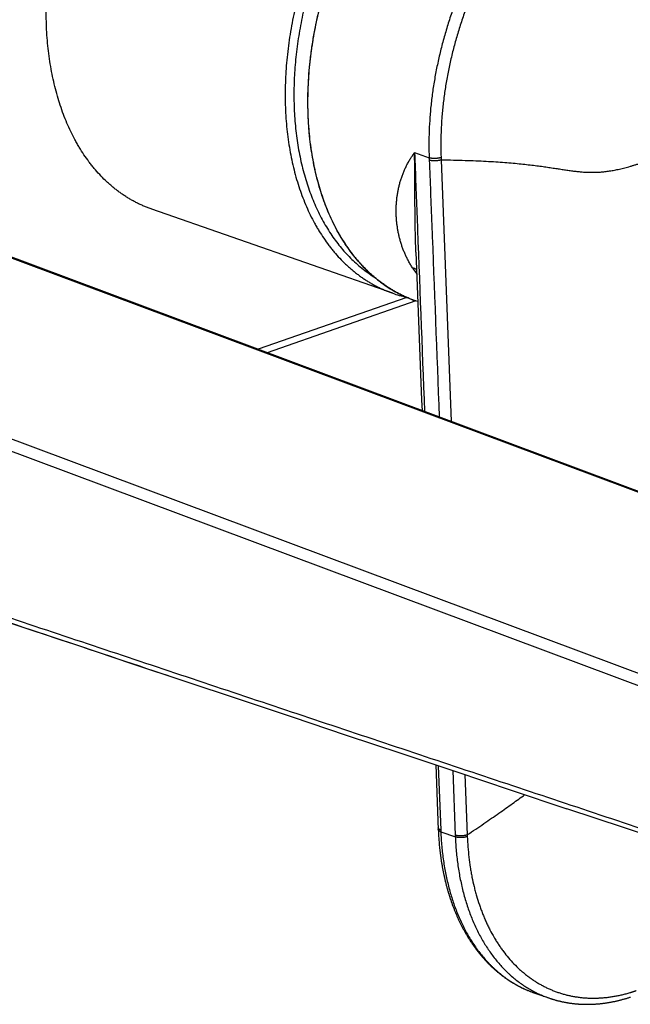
# Model space of a CAD drawing. Header units: millimetres. Extents: x 123 to 341, y 125 to 312.
# Tile 10 of 13: x 277 to 302, y 162 to 202. Entities that reach past the tile are written whole.
import ezdxf

# ---------------------------------------------------------------- set-up
doc = ezdxf.new("R2010")
doc.units = ezdxf.units.MM
doc.header["$LTSCALE"] = 30.734
doc.layers.get('0').update_dxf_attribs({"linetype": 'CONTINUOUS'})

msp = doc.modelspace()

# ---------------------------------------------------------------- linework, layer by layer
at = {"color": 9, "linetype": 'CONTINUOUS'}
for p, q in [((256.285, 199.629), (316.547, 177.126)), ((306.412, 173.593), (246.15, 196.096)), ((293.297, 196.156), (293.886, 195.95)), ((293.886, 195.95), (293.89, 195.854)), ((294.368, 195.962), (294.372, 195.866)), ((294.372, 195.866), (294.78, 185.291)), ((306.171, 173.185), (245.914, 195.686)), ((292.984, 190.306), (286.968, 188.209)), ((294.252, 171.38), (294.354, 168.781)), ((294.843, 171.183), (294.942, 168.576)), ((295.331, 171.02), (295.425, 168.587)), ((294.354, 168.781), (294.356, 168.711)), ((294.356, 168.711), (294.945, 168.506)), ((294.942, 168.576), (294.945, 168.506)), ((295.425, 168.587), (295.428, 168.518))]:
    msp.add_line(p, q, dxfattribs=at)
at = {"color": 7, "linetype": 'CONTINUOUS'}
for p, q in [((316.698, 177.107), (256.392, 199.627)), ((292.412, 190.476), (282.679, 193.868)), ((293.352, 192.131), (293.417, 190.429)), ((293.345, 190.165), (287.337, 188.071)), ((293.428, 190.136), (293.333, 190.17)), ((294.152, 171.414), (294.255, 168.783)), ((306.343, 167.347), (299.456, 169.644)), ((294.255, 168.783), (294.257, 168.729)), ((294.257, 168.729), (294.259, 168.675)), ((294.259, 168.675), (294.262, 168.622)), ((294.262, 168.622), (294.265, 168.568)), ((294.265, 168.568), (294.269, 168.515)), ((294.269, 168.515), (294.272, 168.461)), ((294.272, 168.461), (294.276, 168.408)), ((294.276, 168.408), (294.28, 168.355)), ((294.28, 168.355), (294.284, 168.302)), ((294.284, 168.302), (294.289, 168.249)), ((294.289, 168.249), (294.292, 168.214)), ((294.292, 168.214), (294.297, 168.161)), ((294.297, 168.161), (294.302, 168.108)), ((294.302, 168.108), (294.305, 168.073)), ((294.305, 168.073), (294.309, 168.038)), ((294.309, 168.038), (294.313, 168.003)), ((294.313, 168.003), (294.317, 167.968)), ((294.317, 167.968), (294.321, 167.934)), ((294.321, 167.934), (294.325, 167.899)), ((294.325, 167.899), (294.329, 167.864)), ((294.329, 167.864), (294.333, 167.83)), ((294.333, 167.83), (294.338, 167.795)), ((294.338, 167.795), (294.342, 167.76)), ((294.342, 167.76), (294.347, 167.726)), ((294.347, 167.726), (294.352, 167.692)), ((294.352, 167.692), (294.357, 167.657)), ((294.357, 167.657), (294.361, 167.623)), ((294.361, 167.623), (294.366, 167.589)), ((294.366, 167.589), (294.372, 167.555)), ((294.372, 167.555), (294.377, 167.521)), ((294.377, 167.521), (294.382, 167.487)), ((294.382, 167.487), (294.388, 167.453)), ((294.388, 167.453), (294.393, 167.419)), ((294.393, 167.419), (294.399, 167.385)), ((294.399, 167.385), (294.405, 167.351)), ((294.405, 167.351), (294.411, 167.317)), ((294.411, 167.317), (294.417, 167.284)), ((294.417, 167.284), (294.423, 167.25)), ((294.423, 167.25), (294.429, 167.217)), ((294.429, 167.217), (294.435, 167.183)), ((294.435, 167.183), (294.442, 167.15)), ((294.442, 167.15), (294.448, 167.116)), ((294.448, 167.116), (294.455, 167.083)), ((294.455, 167.083), (294.462, 167.05)), ((294.462, 167.05), (294.469, 167.017)), ((294.469, 167.017), (294.476, 166.984)), ((294.486, 166.934), (294.493, 166.901)), ((294.493, 166.901), (294.501, 166.868)), ((294.501, 166.868), (294.508, 166.836)), ((294.508, 166.836), (294.516, 166.803)), ((294.516, 166.803), (294.523, 166.77)), ((294.523, 166.77), (294.531, 166.738)), ((294.531, 166.738), (294.539, 166.705)), ((294.539, 166.705), (294.547, 166.673)), ((294.547, 166.673), (294.555, 166.641)), ((294.555, 166.641), (294.563, 166.608)), ((294.563, 166.608), (294.571, 166.576)), ((294.571, 166.576), (294.58, 166.544)), ((294.58, 166.544), (294.588, 166.512)), ((294.588, 166.512), (294.597, 166.48)), ((294.597, 166.48), (294.606, 166.448)), ((294.606, 166.448), (294.614, 166.417)), ((294.614, 166.417), (294.623, 166.385)), ((294.623, 166.385), (294.632, 166.353)), ((294.632, 166.353), (294.641, 166.322)), ((294.641, 166.322), (294.651, 166.29)), ((294.651, 166.29), (294.66, 166.259)), ((294.66, 166.259), (294.669, 166.228)), ((294.669, 166.228), (294.679, 166.196)), ((294.679, 166.196), (294.688, 166.165)), ((294.688, 166.165), (294.698, 166.134)), ((294.698, 166.134), (294.708, 166.103)), ((294.708, 166.103), (294.718, 166.072)), ((294.718, 166.072), (294.728, 166.041)), ((294.728, 166.041), (294.738, 166.011)), ((294.738, 166.011), (294.748, 165.98)), ((294.748, 165.98), (294.758, 165.949)), ((294.758, 165.949), (294.769, 165.919)), ((294.769, 165.919), (294.779, 165.889)), ((294.779, 165.889), (294.79, 165.858)), ((294.79, 165.858), (294.801, 165.828)), ((294.801, 165.828), (294.811, 165.798)), ((294.811, 165.798), (294.822, 165.768)), ((294.822, 165.768), (294.833, 165.738)), ((294.833, 165.738), (294.845, 165.708)), ((294.845, 165.708), (294.856, 165.679)), ((294.856, 165.679), (294.867, 165.649)), ((294.867, 165.649), (294.878, 165.62)), ((294.878, 165.62), (294.89, 165.59)), ((294.89, 165.59), (294.901, 165.561)), ((294.901, 165.561), (294.913, 165.532)), ((294.913, 165.532), (294.925, 165.502)), ((294.925, 165.502), (294.937, 165.473)), ((294.937, 165.473), (294.949, 165.444)), ((294.949, 165.444), (294.961, 165.415)), ((294.961, 165.415), (294.973, 165.387)), ((294.973, 165.387), (294.985, 165.358)), ((294.985, 165.358), (294.998, 165.329)), ((294.998, 165.329), (295.01, 165.301)), ((295.01, 165.301), (295.023, 165.272)), ((295.023, 165.272), (295.036, 165.244)), ((295.036, 165.244), (295.048, 165.216)), ((295.048, 165.216), (295.061, 165.187)), ((295.061, 165.187), (295.074, 165.159)), ((295.074, 165.159), (295.087, 165.131)), ((295.087, 165.131), (295.101, 165.103)), ((295.101, 165.103), (295.114, 165.076)), ((295.114, 165.076), (295.127, 165.048)), ((295.127, 165.048), (295.141, 165.02)), ((295.141, 165.02), (295.154, 164.993)), ((295.154, 164.993), (295.168, 164.966)), ((295.168, 164.966), (295.182, 164.938)), ((295.182, 164.938), (295.196, 164.911)), ((295.196, 164.911), (295.21, 164.884)), ((295.21, 164.884), (295.224, 164.857)), ((295.224, 164.857), (295.238, 164.83)), ((295.238, 164.83), (295.252, 164.803)), ((295.252, 164.803), (295.266, 164.777)), ((295.266, 164.777), (295.281, 164.75)), ((295.281, 164.75), (295.295, 164.724)), ((295.295, 164.724), (295.31, 164.697)), ((295.31, 164.697), (295.324, 164.671)), ((295.324, 164.671), (295.339, 164.645)), ((295.339, 164.645), (295.354, 164.619)), ((295.354, 164.619), (295.369, 164.593)), ((295.369, 164.593), (295.384, 164.567)), ((295.407, 164.529), (295.422, 164.503)), ((295.422, 164.503), (295.437, 164.478)), ((295.437, 164.478), (295.453, 164.452)), ((295.453, 164.452), (295.468, 164.427)), ((295.468, 164.427), (295.484, 164.402)), ((295.484, 164.402), (295.5, 164.377)), ((295.5, 164.377), (295.516, 164.352)), ((295.516, 164.352), (295.531, 164.328)), ((295.531, 164.328), (295.547, 164.303)), ((295.547, 164.303), (295.563, 164.278)), ((295.563, 164.278), (295.58, 164.254)), ((295.58, 164.254), (295.596, 164.23)), ((295.596, 164.23), (295.612, 164.206)), ((295.612, 164.206), (295.629, 164.182)), ((295.629, 164.182), (295.645, 164.158)), ((295.645, 164.158), (295.662, 164.134)), ((295.662, 164.134), (295.678, 164.11)), ((295.678, 164.11), (295.695, 164.086)), ((295.695, 164.086), (295.712, 164.063)), ((295.712, 164.063), (295.729, 164.04)), ((295.754, 164.005), (295.771, 163.982)), ((295.771, 163.982), (295.789, 163.959)), ((295.789, 163.959), (295.806, 163.936)), ((295.806, 163.936), (295.823, 163.913)), ((295.823, 163.913), (295.841, 163.89)), ((295.841, 163.89), (295.858, 163.868)), ((295.858, 163.868), (295.876, 163.845)), ((295.876, 163.845), (295.894, 163.823)), ((295.894, 163.823), (295.912, 163.801)), ((295.912, 163.801), (295.93, 163.779)), ((295.93, 163.779), (295.948, 163.757)), ((295.948, 163.757), (295.966, 163.735)), ((295.966, 163.735), (295.984, 163.714)), ((295.984, 163.714), (296.002, 163.692)), ((296.002, 163.692), (296.02, 163.67)), ((296.02, 163.67), (296.039, 163.649)), ((296.039, 163.649), (296.057, 163.628)), ((296.057, 163.628), (296.076, 163.607)), ((296.076, 163.607), (296.094, 163.586)), ((296.122, 163.555), (296.141, 163.534)), ((296.141, 163.534), (296.16, 163.514)), ((296.16, 163.514), (296.179, 163.493)), ((296.179, 163.493), (296.198, 163.473)), ((296.198, 163.473), (296.217, 163.453)), ((296.217, 163.453), (296.236, 163.433)), ((296.236, 163.433), (296.255, 163.413)), ((296.255, 163.413), (296.275, 163.393)), ((296.275, 163.393), (296.294, 163.374)), ((296.294, 163.374), (296.313, 163.354)), ((296.313, 163.354), (296.333, 163.335)), ((296.333, 163.335), (296.352, 163.316)), ((296.352, 163.316), (296.372, 163.297)), ((296.372, 163.297), (296.392, 163.278)), ((296.392, 163.278), (296.412, 163.259)), ((296.412, 163.259), (296.431, 163.24)), ((296.431, 163.24), (296.451, 163.222)), ((296.451, 163.222), (296.471, 163.203)), ((296.471, 163.203), (296.491, 163.185)), ((296.491, 163.185), (296.512, 163.167)), ((296.512, 163.167), (296.532, 163.149)), ((296.532, 163.149), (296.552, 163.131)), ((296.552, 163.131), (296.572, 163.113)), ((296.572, 163.113), (296.593, 163.095)), ((296.593, 163.095), (296.613, 163.078)), ((296.613, 163.078), (296.634, 163.06)), ((296.634, 163.06), (296.654, 163.043)), ((296.654, 163.043), (296.675, 163.026)), ((296.675, 163.026), (296.696, 163.009)), ((296.696, 163.009), (296.717, 162.992)), ((296.717, 162.992), (296.738, 162.975)), ((296.738, 162.975), (296.759, 162.959)), ((296.759, 162.959), (296.78, 162.942)), ((296.78, 162.942), (296.801, 162.926)), ((296.801, 162.926), (296.822, 162.909)), ((296.822, 162.909), (296.843, 162.893)), ((296.843, 162.893), (296.864, 162.877)), ((296.864, 162.877), (296.886, 162.861)), ((296.886, 162.861), (296.907, 162.846)), ((296.907, 162.846), (296.929, 162.83)), ((296.929, 162.83), (296.95, 162.815)), ((296.95, 162.815), (296.972, 162.799)), ((296.972, 162.799), (296.994, 162.784)), ((296.994, 162.784), (297.016, 162.769)), ((297.016, 162.769), (297.037, 162.754)), ((297.037, 162.754), (297.059, 162.739)), ((297.059, 162.739), (297.081, 162.724)), ((297.081, 162.724), (297.103, 162.71)), ((297.103, 162.71), (297.125, 162.695)), ((297.125, 162.695), (297.148, 162.681)), ((297.148, 162.681), (297.17, 162.667)), ((297.17, 162.667), (297.192, 162.653)), ((297.192, 162.653), (297.215, 162.639)), ((297.215, 162.639), (297.237, 162.625)), ((297.237, 162.625), (297.259, 162.611)), ((297.259, 162.611), (297.282, 162.598)), ((297.316, 162.578), (297.338, 162.565)), ((297.338, 162.565), (297.361, 162.552)), ((297.361, 162.552), (297.384, 162.539)), ((297.384, 162.539), (297.407, 162.526)), ((297.407, 162.526), (297.43, 162.514)), ((297.43, 162.514), (297.452, 162.501)), ((297.452, 162.501), (297.475, 162.489)), ((297.475, 162.489), (297.498, 162.477)), ((297.498, 162.477), (297.522, 162.464)), ((297.522, 162.464), (297.545, 162.453)), ((297.545, 162.453), (297.568, 162.441)), ((297.568, 162.441), (297.591, 162.429)), ((297.591, 162.429), (297.614, 162.418)), ((297.614, 162.418), (297.638, 162.406)), ((297.638, 162.406), (297.661, 162.395)), ((297.661, 162.395), (297.685, 162.384)), ((297.685, 162.384), (297.708, 162.373)), ((297.708, 162.373), (297.732, 162.362)), ((297.732, 162.362), (297.755, 162.351)), ((297.755, 162.351), (297.779, 162.341)), ((297.779, 162.341), (297.803, 162.33)), ((297.803, 162.33), (297.827, 162.32)), ((297.827, 162.32), (297.85, 162.31)), ((297.85, 162.31), (297.874, 162.3)), ((297.874, 162.3), (297.898, 162.29)), ((297.898, 162.29), (297.922, 162.28)), ((297.922, 162.28), (297.946, 162.27)), ((297.946, 162.27), (297.97, 162.261)), ((297.97, 162.261), (297.994, 162.252)), ((297.994, 162.252), (298.019, 162.242)), ((298.019, 162.242), (298.043, 162.233)), ((298.043, 162.233), (298.067, 162.224)), ((298.067, 162.224), (298.092, 162.216)), ((298.092, 162.216), (298.116, 162.207)), ((298.116, 162.207), (298.728, 161.994)), ((298.728, 161.994), (298.752, 161.985)), ((298.752, 161.985), (298.777, 161.977)), ((298.777, 161.977), (298.802, 161.969)), ((298.839, 161.957), (298.864, 161.949)), ((301.748, 161.947), (301.776, 161.955)), ((301.776, 161.955), (301.804, 161.963)), ((301.804, 161.963), (301.832, 161.971)), ((301.832, 161.971), (301.859, 161.98)), ((301.859, 161.98), (301.887, 161.988)), ((301.887, 161.988), (301.915, 161.996)), ((301.915, 161.996), (301.942, 162.005)), ((301.942, 162.005), (301.97, 162.014)), ((301.97, 162.014), (301.998, 162.023)), ((301.998, 162.023), (302.026, 162.032)), ((298.864, 161.949), (298.888, 161.941)), ((298.888, 161.941), (298.913, 161.934)), ((298.913, 161.934), (298.938, 161.927)), ((298.938, 161.927), (298.963, 161.919)), ((298.963, 161.919), (298.988, 161.912)), ((298.988, 161.912), (299.013, 161.905)), ((299.013, 161.905), (299.038, 161.899)), ((299.038, 161.899), (299.064, 161.892)), ((299.064, 161.892), (299.089, 161.885)), ((299.089, 161.885), (299.114, 161.879)), ((299.114, 161.879), (299.139, 161.873)), ((299.139, 161.873), (299.165, 161.867)), ((299.165, 161.867), (299.19, 161.861)), ((299.19, 161.861), (299.215, 161.855)), ((299.215, 161.855), (299.241, 161.849)), ((299.241, 161.849), (299.266, 161.844)), ((299.266, 161.844), (299.292, 161.838)), ((299.292, 161.838), (299.317, 161.833)), ((299.317, 161.833), (299.343, 161.828)), ((299.381, 161.821), (299.407, 161.816)), ((299.407, 161.816), (299.433, 161.811)), ((299.433, 161.811), (299.458, 161.807)), ((299.458, 161.807), (299.484, 161.802)), ((299.484, 161.802), (299.51, 161.798)), ((299.51, 161.798), (299.536, 161.794)), ((299.536, 161.794), (299.562, 161.79)), ((299.562, 161.79), (299.588, 161.787)), ((299.588, 161.787), (299.614, 161.783)), ((299.614, 161.783), (299.64, 161.779)), ((299.64, 161.779), (299.666, 161.776)), ((299.666, 161.776), (299.692, 161.773)), ((299.692, 161.773), (299.718, 161.77)), ((299.718, 161.77), (299.744, 161.767)), ((299.744, 161.767), (299.771, 161.764)), ((299.771, 161.764), (299.797, 161.761)), ((299.797, 161.761), (299.823, 161.759)), ((299.823, 161.759), (299.85, 161.757)), ((299.85, 161.757), (299.876, 161.754)), ((299.876, 161.754), (299.903, 161.752)), ((299.903, 161.752), (299.929, 161.75)), ((299.929, 161.75), (299.956, 161.749)), ((299.956, 161.749), (299.982, 161.747)), ((300.022, 161.745), (300.049, 161.744)), ((300.049, 161.744), (300.076, 161.742)), ((300.076, 161.742), (300.102, 161.741)), ((300.102, 161.741), (300.129, 161.741)), ((300.129, 161.741), (300.156, 161.74)), ((300.156, 161.74), (300.183, 161.739)), ((300.183, 161.739), (300.209, 161.739)), ((300.209, 161.739), (300.236, 161.739)), ((300.236, 161.739), (300.263, 161.739)), ((300.263, 161.739), (300.29, 161.739)), ((300.29, 161.739), (300.317, 161.739)), ((300.317, 161.739), (300.344, 161.739)), ((300.344, 161.739), (300.371, 161.74)), ((300.371, 161.74), (300.398, 161.74)), ((300.398, 161.74), (300.425, 161.741)), ((300.425, 161.741), (300.452, 161.742)), ((300.452, 161.742), (300.479, 161.743)), ((300.479, 161.743), (300.506, 161.744)), ((300.506, 161.744), (300.533, 161.745)), ((300.533, 161.745), (300.561, 161.747)), ((300.561, 161.747), (300.588, 161.748)), ((300.588, 161.748), (300.615, 161.75)), ((300.615, 161.75), (300.642, 161.752)), ((300.642, 161.752), (300.669, 161.754)), ((300.669, 161.754), (300.697, 161.756)), ((300.697, 161.756), (300.724, 161.759)), ((300.724, 161.759), (300.751, 161.761)), ((300.751, 161.761), (300.779, 161.764)), ((300.779, 161.764), (300.806, 161.766)), ((300.806, 161.766), (300.833, 161.769)), ((300.833, 161.769), (300.861, 161.772)), ((300.861, 161.772), (300.888, 161.776)), ((300.888, 161.776), (300.916, 161.779)), ((300.916, 161.779), (300.943, 161.783)), ((300.943, 161.783), (300.971, 161.786)), ((300.971, 161.786), (300.998, 161.79)), ((300.998, 161.79), (301.026, 161.794)), ((301.026, 161.794), (301.053, 161.798)), ((301.053, 161.798), (301.081, 161.802)), ((301.081, 161.802), (301.109, 161.807)), ((301.109, 161.807), (301.136, 161.811)), ((301.136, 161.811), (301.164, 161.816)), ((301.164, 161.816), (301.192, 161.821)), ((301.192, 161.821), (301.219, 161.826)), ((301.219, 161.826), (301.247, 161.831)), ((301.247, 161.831), (301.275, 161.836)), ((301.275, 161.836), (301.302, 161.841)), ((301.302, 161.841), (301.33, 161.847)), ((301.33, 161.847), (301.358, 161.853)), ((301.358, 161.853), (301.386, 161.858)), ((301.386, 161.858), (301.414, 161.864)), ((301.414, 161.864), (301.441, 161.87)), ((301.441, 161.87), (301.469, 161.877)), ((301.469, 161.877), (301.497, 161.883)), ((301.497, 161.883), (301.525, 161.89)), ((301.525, 161.89), (301.553, 161.896)), ((301.553, 161.896), (301.581, 161.903)), ((301.581, 161.903), (301.609, 161.91)), ((301.609, 161.91), (301.636, 161.917)), ((301.636, 161.917), (301.664, 161.925)), ((301.664, 161.925), (301.692, 161.932)), ((301.692, 161.932), (301.72, 161.94)), ((301.72, 161.94), (301.748, 161.947))]:
    msp.add_line(p, q, dxfattribs=at)
for points in [[(293.417, 190.429), (293.472, 188.993), (293.527, 187.566), (293.581, 186.148), (293.597, 185.733)], [(275.459, 177.654), (277.582, 176.945), (279.714, 176.233), (281.856, 175.518), (284.007, 174.8), (286.171, 174.078), (288.347, 173.351), (290.536, 172.62), (292.741, 171.885), (294.962, 171.144), (297.2, 170.397), (299.456, 169.644)], [(294.476, 166.984), (294.479, 166.967), (294.486, 166.934)], [(295.384, 164.567), (295.392, 164.554), (295.407, 164.529)], [(295.729, 164.04), (295.737, 164.028), (295.754, 164.005)], [(296.094, 163.586), (296.104, 163.576), (296.122, 163.555)], [(297.282, 162.598), (297.293, 162.591), (297.316, 162.578)], [(298.802, 161.969), (298.814, 161.965), (298.839, 161.957)], [(299.343, 161.828), (299.355, 161.825), (299.381, 161.821)], [(299.982, 161.747), (299.996, 161.746), (300.022, 161.745)]]:
    msp.add_lwpolyline(points, dxfattribs=at)
at = {"color": 9, "linetype": 'CONTINUOUS'}
msp.add_arc((299.386, 195.494), 7.352, 212.8583, 215.2989, dxfattribs=at)
at = {"color": 7, "linetype": 'CONTINUOUS'}
msp.add_arc((294.125, 195.391), 5.206, 250.7865, 256.9862, dxfattribs=at)
for points, knots in [([(282.679, 193.868), (282.63, 193.886), (282.532, 193.921), (282.386, 193.98), (282.243, 194.043), (282.101, 194.111), (281.962, 194.183), (281.824, 194.26), (281.688, 194.341), (281.555, 194.427), (281.423, 194.517), (281.294, 194.612), (281.167, 194.711), (281.042, 194.814), (280.92, 194.922), (280.759, 195.071), (280.565, 195.269), (280.38, 195.479), (280.238, 195.654), (280.098, 195.836), (279.93, 196.074), (279.773, 196.321), (279.653, 196.527), (279.536, 196.739), (279.397, 197.012), (279.243, 197.353), (279.101, 197.706), (278.972, 198.071), (278.856, 198.447), (278.752, 198.835), (278.662, 199.233), (278.585, 199.64), (278.522, 200.056), (278.472, 200.48), (278.435, 200.911), (278.413, 201.349), (278.404, 201.793), (278.408, 202.242), (278.426, 202.696), (278.458, 203.153), (278.504, 203.613), (278.563, 204.074), (278.635, 204.537), (278.721, 205.001), (278.82, 205.464), (278.932, 205.925), (279.057, 206.385), (279.194, 206.842), (279.344, 207.295), (279.506, 207.744), (279.68, 208.188), (279.866, 208.625), (280.063, 209.056), (280.271, 209.48), (280.489, 209.895), (280.718, 210.302), (280.957, 210.699), (281.205, 211.085), (281.463, 211.461), (281.729, 211.825), (282.004, 212.177), (282.286, 212.516), (282.576, 212.841), (282.873, 213.152), (283.176, 213.449), (283.484, 213.731), (283.799, 213.997), (284.118, 214.247), (284.441, 214.481), (284.768, 214.697), (285.099, 214.897), (285.432, 215.079), (285.767, 215.243), (286.103, 215.388), (286.33, 215.474), (286.444, 215.513)], [0, 0, 0, 0, 0.005928, 0.011858, 0.017793, 0.023736, 0.029692, 0.035662, 0.041652, 0.047663, 0.0537, 0.059765, 0.065861, 0.071992, 0.078159, 0.084366, 0.096909, 0.10964, 0.116082, 0.122578, 0.135734, 0.149124, 0.155909, 0.162757, 0.17664, 0.19078, 0.20518, 0.219843, 0.234767, 0.249952, 0.265394, 0.281087, 0.297024, 0.313197, 0.329597, 0.346213, 0.363033, 0.380045, 0.397235, 0.414588, 0.43209, 0.449724, 0.467474, 0.485324, 0.503256, 0.521252, 0.539296, 0.557369, 0.575453, 0.59353, 0.611584, 0.629595, 0.647546, 0.665421, 0.683203, 0.700875, 0.718421, 0.735827, 0.753078, 0.77016, 0.78706, 0.803766, 0.820268, 0.836555, 0.852618, 0.86845, 0.884045, 0.899397, 0.914504, 0.929363, 0.943974, 0.958339, 0.972461, 0.986346, 1, 1, 1, 1]), ([(300.903, 211.888), (300.844, 211.909), (300.725, 211.948), (300.544, 212), (300.361, 212.045), (300.176, 212.084), (299.989, 212.116), (299.801, 212.141), (299.611, 212.16), (299.419, 212.172), (299.226, 212.177), (299.032, 212.175), (298.837, 212.167), (298.641, 212.151), (298.443, 212.13), (298.246, 212.101), (298.047, 212.066), (297.78, 212.01), (297.446, 211.923), (297.045, 211.793), (296.645, 211.637), (296.247, 211.455), (295.85, 211.248), (295.457, 211.017), (295.068, 210.762), (294.684, 210.483), (294.305, 210.182), (293.934, 209.859), (293.57, 209.514), (293.215, 209.15), (292.869, 208.765), (292.534, 208.362), (292.209, 207.942), (291.896, 207.505), (291.596, 207.052), (291.309, 206.585), (291.036, 206.105), (290.778, 205.612), (290.534, 205.109), (290.307, 204.595), (290.096, 204.073), (289.902, 203.544), (289.725, 203.009), (289.566, 202.469), (289.425, 201.925), (289.302, 201.38), (289.199, 200.833), (289.114, 200.287), (289.048, 199.743), (289.002, 199.202), (288.975, 198.665), (288.968, 198.134), (288.981, 197.61), (289.013, 197.094), (289.064, 196.587), (289.135, 196.092), (289.225, 195.607), (289.334, 195.136), (289.462, 194.679), (289.608, 194.237), (289.772, 193.812), (289.954, 193.403), (290.154, 193.013), (290.37, 192.643), (290.603, 192.292), (290.811, 192.016), (290.985, 191.806), (291.119, 191.655), (291.256, 191.51), (291.397, 191.37), (291.541, 191.236), (291.689, 191.108), (291.84, 190.986), (291.994, 190.87), (292.152, 190.76), (292.312, 190.657), (292.475, 190.559), (292.641, 190.468), (292.81, 190.384), (292.982, 190.306), (293.156, 190.234), (293.273, 190.19), (293.333, 190.17)], [0, 0, 0, 0, 0.006189, 0.012383, 0.018586, 0.024802, 0.031037, 0.037295, 0.04358, 0.049896, 0.056247, 0.062638, 0.069071, 0.075551, 0.082082, 0.088665, 0.095304, 0.102003, 0.115585, 0.129431, 0.143557, 0.157972, 0.172685, 0.187701, 0.203021, 0.218643, 0.234564, 0.250776, 0.267271, 0.284038, 0.301061, 0.318328, 0.33582, 0.353519, 0.371406, 0.38946, 0.407658, 0.425978, 0.444397, 0.46289, 0.481432, 0.5, 0.518568, 0.53711, 0.555603, 0.574022, 0.592342, 0.61054, 0.628594, 0.646481, 0.66418, 0.681672, 0.698939, 0.715962, 0.732729, 0.749224, 0.765436, 0.781357, 0.796979, 0.812299, 0.827315, 0.842028, 0.856443, 0.870569, 0.884415, 0.897997, 0.904696, 0.911335, 0.917918, 0.924449, 0.930929, 0.937362, 0.943753, 0.950104, 0.95642, 0.962705, 0.968963, 0.975198, 0.981414, 0.987617, 0.993811, 1, 1, 1, 1])]:
    msp.add_open_spline(points, degree=3, knots=knots, dxfattribs=at)
at = {"color": 9, "linetype": 'CONTINUOUS'}
for points, knots in [([(296.197, 212.114), (296.084, 212.074), (295.857, 211.989), (295.52, 211.843), (295.184, 211.679), (294.85, 211.498), (294.518, 211.299), (294.189, 211.083), (293.864, 210.85), (293.542, 210.601), (293.226, 210.335), (292.914, 210.055), (292.608, 209.759), (292.308, 209.449), (292.015, 209.124), (291.729, 208.787), (291.451, 208.436), (291.181, 208.074), (290.92, 207.699), (290.667, 207.314), (290.425, 206.919), (290.192, 206.513), (289.969, 206.099), (289.758, 205.677), (289.557, 205.247), (289.368, 204.811), (289.19, 204.368), (289.025, 203.921), (288.872, 203.468), (288.732, 203.013), (288.604, 202.554), (288.49, 202.093), (288.388, 201.631), (288.301, 201.168), (288.227, 200.706), (288.166, 200.245), (288.12, 199.785), (288.087, 199.329), (288.068, 198.875), (288.064, 198.426), (288.073, 197.982), (288.096, 197.544), (288.133, 197.112), (288.185, 196.688), (288.249, 196.271), (288.328, 195.863), (288.42, 195.465), (288.526, 195.077), (288.645, 194.699), (288.777, 194.333), (288.921, 193.979), (289.078, 193.638), (289.22, 193.363), (289.34, 193.15), (289.462, 192.944), (289.623, 192.695), (289.794, 192.457), (289.936, 192.274), (290.081, 192.097), (290.269, 191.886), (290.466, 191.688), (290.629, 191.537), (290.754, 191.429), (290.88, 191.325), (291.009, 191.225), (291.14, 191.13), (291.274, 191.039), (291.409, 190.953), (291.547, 190.871), (291.686, 190.793), (291.828, 190.72), (291.971, 190.652), (292.116, 190.588), (292.263, 190.529), (292.362, 190.493), (292.412, 190.476)], [0, 0, 0, 0, 0.013616, 0.027471, 0.041572, 0.055922, 0.070524, 0.085378, 0.100483, 0.115837, 0.131434, 0.14727, 0.163337, 0.179626, 0.196128, 0.212833, 0.229728, 0.246801, 0.26404, 0.281429, 0.298954, 0.3166, 0.33435, 0.352189, 0.3701, 0.388065, 0.406069, 0.424092, 0.442119, 0.460131, 0.478111, 0.496043, 0.513908, 0.53169, 0.549373, 0.566941, 0.584378, 0.601669, 0.6188, 0.635757, 0.652528, 0.6691, 0.685462, 0.701605, 0.71752, 0.733199, 0.748636, 0.763826, 0.778765, 0.793453, 0.807888, 0.822073, 0.83601, 0.842889, 0.849708, 0.863171, 0.876409, 0.882948, 0.889436, 0.902262, 0.914906, 0.921165, 0.927386, 0.93357, 0.93972, 0.945839, 0.951929, 0.957995, 0.964037, 0.970061, 0.976068, 0.982063, 0.988047, 0.994025, 1, 1, 1, 1]), ([(296.374, 211.818), (296.27, 211.781), (296.06, 211.703), (295.749, 211.57), (295.439, 211.421), (295.131, 211.257), (294.824, 211.078), (294.52, 210.884), (294.219, 210.675), (293.921, 210.451), (293.626, 210.214), (293.336, 209.962), (293.051, 209.698), (292.771, 209.421), (292.496, 209.131), (292.227, 208.829), (291.964, 208.515), (291.709, 208.191), (291.46, 207.856), (291.219, 207.511), (290.986, 207.156), (290.761, 206.792), (290.545, 206.42), (290.337, 206.04), (290.139, 205.652), (289.95, 205.258), (289.772, 204.858), (289.603, 204.453), (289.445, 204.042), (289.297, 203.627), (289.16, 203.209), (289.034, 202.788), (288.92, 202.364), (288.817, 201.939), (288.725, 201.512), (288.645, 201.086), (288.577, 200.659), (288.521, 200.234), (288.477, 199.81), (288.445, 199.388), (288.425, 198.969), (288.417, 198.554), (288.422, 198.143), (288.438, 197.737), (288.467, 197.336), (288.508, 196.941), (288.561, 196.553), (288.626, 196.172), (288.703, 195.798), (288.791, 195.434), (288.892, 195.078), (289.003, 194.731), (289.126, 194.395), (289.26, 194.069), (289.405, 193.754), (289.561, 193.451), (289.727, 193.159), (289.903, 192.88), (290.089, 192.614), (290.285, 192.361), (290.49, 192.122), (290.705, 191.897), (290.928, 191.686), (291.159, 191.49), (291.398, 191.308), (291.564, 191.197), (291.647, 191.144)], [0, 0, 0, 0, 0.013421, 0.027064, 0.040934, 0.055036, 0.069371, 0.083941, 0.098745, 0.113782, 0.129047, 0.144536, 0.160244, 0.176164, 0.192289, 0.208608, 0.225114, 0.241796, 0.258643, 0.275642, 0.292782, 0.310049, 0.327431, 0.344913, 0.362482, 0.380122, 0.397819, 0.415558, 0.433323, 0.451101, 0.468874, 0.486629, 0.504349, 0.522021, 0.539628, 0.557156, 0.574592, 0.59192, 0.609127, 0.626201, 0.643127, 0.659896, 0.676494, 0.692911, 0.709137, 0.725164, 0.740982, 0.756585, 0.771967, 0.787122, 0.802046, 0.816737, 0.831193, 0.845415, 0.859405, 0.873164, 0.886699, 0.900015, 0.913121, 0.926025, 0.938741, 0.951281, 0.963659, 0.975893, 0.988, 1, 1, 1, 1]), ([(293.333, 190.17), (293.283, 190.187), (293.184, 190.223), (293.037, 190.283), (292.891, 190.346), (292.748, 190.415), (292.607, 190.488), (292.467, 190.565), (292.33, 190.647), (292.194, 190.733), (292.061, 190.824), (291.93, 190.92), (291.801, 191.019), (291.674, 191.123), (291.55, 191.231), (291.387, 191.382), (291.189, 191.581), (291.001, 191.791), (290.856, 191.968), (290.714, 192.151), (290.543, 192.389), (290.383, 192.638), (290.26, 192.844), (290.141, 193.057), (289.999, 193.332), (289.842, 193.673), (289.697, 194.027), (289.565, 194.393), (289.446, 194.771), (289.341, 195.159), (289.248, 195.557), (289.17, 195.965), (289.105, 196.382), (289.054, 196.806), (289.016, 197.238), (288.993, 197.676), (288.984, 198.12), (288.989, 198.569), (289.007, 199.023), (289.04, 199.479), (289.087, 199.939), (289.147, 200.4), (289.221, 200.862), (289.309, 201.325), (289.41, 201.787), (289.524, 202.248), (289.652, 202.707), (289.792, 203.163), (289.945, 203.615), (290.111, 204.062), (290.288, 204.505), (290.477, 204.941), (290.678, 205.371), (290.89, 205.793), (291.112, 206.208), (291.345, 206.613), (291.588, 207.008), (291.84, 207.394), (292.101, 207.768), (292.371, 208.131), (292.65, 208.481), (292.935, 208.819), (293.229, 209.143), (293.528, 209.453), (293.834, 209.749), (294.146, 210.03), (294.463, 210.295), (294.784, 210.544), (295.109, 210.777), (295.438, 210.993), (295.77, 211.192), (296.104, 211.374), (296.44, 211.537), (296.777, 211.683), (297.004, 211.768), (297.118, 211.808)], [0, 0, 0, 0, 0.005975, 0.011953, 0.017937, 0.023932, 0.029939, 0.035963, 0.042005, 0.048071, 0.054161, 0.06028, 0.06643, 0.072614, 0.078835, 0.085094, 0.097738, 0.110564, 0.117052, 0.123591, 0.136829, 0.150292, 0.157111, 0.16399, 0.177927, 0.192112, 0.206547, 0.221235, 0.236174, 0.251364, 0.266801, 0.28248, 0.298395, 0.314538, 0.3309, 0.347472, 0.364243, 0.3812, 0.398331, 0.415622, 0.433059, 0.450627, 0.46831, 0.486092, 0.503957, 0.521889, 0.539869, 0.557881, 0.575908, 0.593931, 0.611935, 0.6299, 0.647811, 0.66565, 0.6834, 0.701046, 0.718571, 0.73596, 0.753199, 0.770272, 0.787167, 0.803872, 0.820374, 0.836663, 0.85273, 0.868566, 0.884163, 0.899517, 0.914622, 0.929476, 0.944078, 0.958428, 0.972529, 0.986384, 1, 1, 1, 1]), ([(302.008, 210.103), (301.991, 210.097), (301.956, 210.085), (301.888, 210.06), (301.802, 210.028), (301.699, 209.988), (301.596, 209.946), (301.493, 209.902), (301.355, 209.842), (301.183, 209.762), (300.979, 209.66), (300.774, 209.551), (300.571, 209.435), (300.3, 209.271), (299.963, 209.051), (299.567, 208.762), (299.177, 208.45), (298.794, 208.114), (298.42, 207.755), (298.055, 207.375), (297.7, 206.974), (297.356, 206.554), (297.024, 206.115), (296.705, 205.659), (296.399, 205.186), (296.108, 204.699), (295.832, 204.197), (295.572, 203.684), (295.328, 203.159), (295.101, 202.624), (294.893, 202.081), (294.702, 201.53), (294.53, 200.974), (294.377, 200.414), (294.244, 199.851), (294.131, 199.287), (294.038, 198.723), (293.965, 198.16), (293.913, 197.6), (293.882, 197.045), (293.872, 196.495), (293.879, 196.131), (293.886, 195.95)], [0, 0, 0, 0, 0.003156, 0.006321, 0.012678, 0.01907, 0.025496, 0.031956, 0.038449, 0.051541, 0.064773, 0.078146, 0.091662, 0.105321, 0.133066, 0.161381, 0.190257, 0.219681, 0.249635, 0.280095, 0.311034, 0.342423, 0.374228, 0.406413, 0.438937, 0.471761, 0.504841, 0.538131, 0.571587, 0.60516, 0.638804, 0.672469, 0.706108, 0.739672, 0.773113, 0.806385, 0.839442, 0.872239, 0.904733, 0.936883, 0.968651, 1, 1, 1, 1]), ([(302.255, 209.706), (302.238, 209.7), (302.213, 209.691), (302.18, 209.679), (302.155, 209.67), (302.13, 209.661), (302.097, 209.648), (302.055, 209.633), (302.005, 209.613), (301.955, 209.593), (301.905, 209.573), (301.838, 209.546), (301.755, 209.51), (301.655, 209.466), (301.555, 209.42), (301.422, 209.357), (301.256, 209.274), (301.058, 209.168), (300.86, 209.055), (300.597, 208.896), (300.27, 208.682), (299.886, 208.401), (299.507, 208.098), (299.136, 207.771), (298.772, 207.423), (298.418, 207.054), (298.073, 206.665), (297.74, 206.257), (297.417, 205.831), (297.108, 205.388), (296.861, 205.006), (296.67, 204.694), (296.531, 204.455), (296.395, 204.213), (296.263, 203.969), (296.134, 203.721), (296.01, 203.47), (295.89, 203.216), (295.773, 202.96), (295.661, 202.701), (295.553, 202.441), (295.45, 202.178), (295.35, 201.913), (295.255, 201.647), (295.165, 201.379), (295.079, 201.11), (294.998, 200.839), (294.921, 200.567), (294.85, 200.295), (294.783, 200.022), (294.7, 199.658), (294.626, 199.292), (294.562, 198.926), (294.52, 198.652), (294.482, 198.379), (294.449, 198.106), (294.421, 197.834), (294.391, 197.473), (294.37, 197.113), (294.36, 196.756), (294.357, 196.402), (294.362, 196.138), (294.368, 195.962)], [0, 0, 0, 0, 0.003155, 0.004736, 0.006319, 0.007905, 0.009493, 0.012677, 0.01587, 0.019071, 0.022281, 0.025499, 0.031961, 0.038457, 0.044988, 0.051553, 0.064788, 0.078164, 0.091683, 0.105344, 0.133093, 0.161411, 0.190289, 0.219714, 0.249668, 0.280127, 0.311065, 0.342452, 0.374254, 0.406435, 0.438956, 0.455332, 0.471778, 0.488287, 0.504854, 0.521474, 0.538142, 0.55485, 0.571594, 0.588367, 0.605164, 0.621979, 0.638805, 0.655636, 0.672467, 0.689291, 0.706103, 0.722896, 0.739664, 0.756402, 0.773104, 0.806374, 0.822932, 0.83943, 0.855864, 0.872227, 0.888515, 0.904723, 0.936874, 0.95281, 0.968646, 1, 1, 1, 1]), ([(293.21, 191.505), (293.181, 191.549), (293.126, 191.64), (293.048, 191.777), (292.989, 191.893), (292.944, 191.987), (292.902, 192.081), (292.853, 192.199), (292.799, 192.342), (292.751, 192.487), (292.708, 192.634), (292.67, 192.781), (292.638, 192.93), (292.611, 193.08), (292.588, 193.231), (292.571, 193.382), (292.56, 193.535), (292.553, 193.688), (292.552, 193.841), (292.555, 193.995), (292.565, 194.149), (292.58, 194.302), (292.597, 194.43), (292.613, 194.531), (292.631, 194.633), (292.658, 194.759), (292.689, 194.884), (292.717, 194.984), (292.739, 195.058), (292.763, 195.131), (292.797, 195.229), (292.843, 195.35), (292.904, 195.492), (292.97, 195.632), (293.031, 195.745), (293.083, 195.835), (293.123, 195.901), (293.157, 195.955), (293.186, 195.998), (293.207, 196.03), (293.225, 196.056), (293.24, 196.078), (293.25, 196.091), (293.257, 196.101), (293.263, 196.109), (293.268, 196.117), (293.274, 196.125), (293.28, 196.132), (293.285, 196.14), (293.291, 196.148), (293.295, 196.153), (293.297, 196.156)], [0, 0, 0, 0, 0.032381, 0.064347, 0.095975, 0.111688, 0.127345, 0.158521, 0.189553, 0.220484, 0.251357, 0.282203, 0.313048, 0.343909, 0.374804, 0.405743, 0.436731, 0.467775, 0.498875, 0.53003, 0.561236, 0.592488, 0.623781, 0.639443, 0.655112, 0.686468, 0.717843, 0.733535, 0.74923, 0.764927, 0.780626, 0.812018, 0.843399, 0.874761, 0.9061, 0.921762, 0.937418, 0.953068, 0.960892, 0.968714, 0.976536, 0.980446, 0.984357, 0.986312, 0.988267, 0.990222, 0.992177, 0.994132, 0.996088, 0.998044, 1, 1, 1, 1]), ([(293.352, 192.131), (293.345, 192.296), (293.337, 192.545), (293.329, 192.876), (293.323, 193.209), (293.318, 193.543), (293.314, 193.877), (293.312, 194.128), (293.31, 194.338), (293.309, 194.506), (293.308, 194.675), (293.307, 194.886), (293.305, 195.139), (293.303, 195.392), (293.301, 195.731), (293.299, 195.986), (293.297, 196.156)], [0, 0, 0, 0, 0.123422, 0.185276, 0.247243, 0.371537, 0.433872, 0.496334, 0.558919, 0.590256, 0.621622, 0.68444, 0.747365, 0.81039, 0.873508, 1, 1, 1, 1]), ([(293.297, 196.156), (293.33, 195.284), (293.463, 191.797), (293.597, 188.311), (293.698, 185.695)], [0, 0, 0, 0, 0.249988, 1, 1, 1, 1]), ([(294.368, 195.962), (294.36, 195.959), (294.342, 195.953), (294.315, 195.945), (294.286, 195.938), (294.255, 195.932), (294.223, 195.927), (294.191, 195.923), (294.158, 195.921), (294.125, 195.919), (294.092, 195.919), (294.059, 195.92), (294.027, 195.922), (293.996, 195.925), (293.966, 195.93), (293.938, 195.936), (293.911, 195.942), (293.894, 195.947), (293.886, 195.95)], [0, 0, 0, 0, 0.055397, 0.113917, 0.175172, 0.238729, 0.304121, 0.370856, 0.438426, 0.506308, 0.573977, 0.640913, 0.706601, 0.770547, 0.832277, 0.891354, 0.947377, 1, 1, 1, 1]), ([(294.372, 195.866), (294.364, 195.862), (294.346, 195.856), (294.318, 195.848), (294.289, 195.841), (294.259, 195.835), (294.227, 195.83), (294.195, 195.827), (294.162, 195.824), (294.129, 195.823), (294.096, 195.822), (294.063, 195.823), (294.031, 195.826), (294, 195.829), (293.97, 195.833), (293.941, 195.839), (293.915, 195.846), (293.898, 195.851), (293.89, 195.854)], [0, 0, 0, 0, 0.055403, 0.113928, 0.175185, 0.238742, 0.304133, 0.370866, 0.438432, 0.50631, 0.573976, 0.640907, 0.706593, 0.770536, 0.832267, 0.891345, 0.947372, 1, 1, 1, 1]), ([(293.89, 195.854), (293.923, 194.989), (294.058, 191.529), (294.193, 188.068), (294.293, 185.473)], [0, 0, 0, 0, 0.250012, 1, 1, 1, 1]), ([(294.372, 195.866), (294.537, 195.864), (294.859, 195.858), (295.328, 195.846), (295.769, 195.831), (296.183, 195.811), (296.572, 195.789), (296.936, 195.763), (297.275, 195.735), (297.592, 195.704), (297.888, 195.672), (298.122, 195.644), (298.299, 195.621), (298.426, 195.604), (298.548, 195.586), (298.666, 195.569), (298.781, 195.553), (298.892, 195.536), (299, 195.52), (299.105, 195.504), (299.207, 195.488), (299.306, 195.473), (299.403, 195.459), (299.497, 195.445), (299.59, 195.432), (299.711, 195.416), (299.858, 195.398), (300.004, 195.383), (300.119, 195.374), (300.205, 195.369), (300.29, 195.365), (300.376, 195.362), (300.462, 195.361), (300.548, 195.362), (300.635, 195.364), (300.723, 195.368), (300.812, 195.374), (300.902, 195.382), (300.994, 195.391), (301.119, 195.407), (301.281, 195.432), (301.481, 195.47), (301.653, 195.509), (301.795, 195.545), (301.906, 195.574), (302.02, 195.606), (302.136, 195.64), (302.255, 195.676), (302.377, 195.715), (302.502, 195.756), (302.586, 195.785), (302.628, 195.8)], [0, 0, 0, 0, 0.059513, 0.115704, 0.168627, 0.21836, 0.265004, 0.308675, 0.34951, 0.387658, 0.423283, 0.456559, 0.472372, 0.487667, 0.502467, 0.516798, 0.530682, 0.544145, 0.557213, 0.569909, 0.58226, 0.594292, 0.606028, 0.617497, 0.628724, 0.639734, 0.661214, 0.682151, 0.692484, 0.702764, 0.713018, 0.723274, 0.73356, 0.743904, 0.754332, 0.764873, 0.775553, 0.786399, 0.797436, 0.808689, 0.831936, 0.856319, 0.881997, 0.895365, 0.909106, 0.923233, 0.937758, 0.952689, 0.968036, 0.983805, 1, 1, 1, 1]), ([(293.379, 191.428), (293.352, 191.443), (293.297, 191.471), (293.239, 191.494), (293.21, 191.505)], [0, 0, 0, 0, 0.494389, 1, 1, 1, 1]), ([(245.914, 187.731), (248.426, 186.891), (253.451, 185.21), (260.987, 182.69), (268.524, 180.171), (276.061, 177.653), (283.597, 175.137), (289.878, 173.04), (294.902, 171.364), (298.671, 170.106), (302.439, 168.849), (304.951, 168.012), (306.207, 167.593)], [0, 0, 0, 0, 0.125019, 0.250033, 0.375041, 0.500044, 0.62504, 0.750032, 0.812526, 0.875018, 0.93751, 1, 1, 1, 1]), ([(245.997, 187.515), (249.108, 186.472), (253.775, 184.909), (259.998, 182.825), (264.666, 181.263), (269.334, 179.702), (275.558, 177.621), (280.226, 176.062), (283.338, 175.023)], [0, 0, 0, 0, 0.250002, 0.375004, 0.500006, 0.625006, 0.750006, 1, 1, 1, 1]), ([(295.425, 168.587), (295.539, 168.664), (295.763, 168.814), (296.091, 169.037), (296.404, 169.252), (296.702, 169.459), (296.985, 169.658), (297.335, 169.907), (297.59, 170.091), (297.755, 170.212)], [0, 0, 0, 0, 0.145527, 0.285009, 0.418507, 0.546106, 0.667915, 0.784064, 1, 1, 1, 1]), ([(294.354, 168.781), (294.346, 168.783), (294.335, 168.788), (294.321, 168.794), (294.311, 168.799), (294.302, 168.804), (294.294, 168.809), (294.286, 168.815), (294.279, 168.821), (294.273, 168.826), (294.267, 168.832), (294.262, 168.838), (294.259, 168.844), (294.255, 168.851), (294.253, 168.857), (294.252, 168.863), (294.251, 168.868), (294.251, 168.87)], [0, 0, 0, 0, 0.169563, 0.249273, 0.32551, 0.398242, 0.467469, 0.533227, 0.595589, 0.65468, 0.710675, 0.763813, 0.814404, 0.862829, 0.909544, 0.955075, 1, 1, 1, 1]), ([(294.356, 168.711), (294.349, 168.714), (294.338, 168.718), (294.323, 168.725), (294.314, 168.73), (294.305, 168.735), (294.296, 168.74), (294.289, 168.746), (294.282, 168.751), (294.275, 168.757), (294.27, 168.763), (294.265, 168.769), (294.261, 168.775), (294.258, 168.781), (294.256, 168.788), (294.254, 168.794), (294.254, 168.798), (294.254, 168.8)], [0, 0, 0, 0, 0.16959, 0.249311, 0.325557, 0.398296, 0.467528, 0.533288, 0.595651, 0.65474, 0.710732, 0.763865, 0.814448, 0.862864, 0.909569, 0.955088, 1, 1, 1, 1]), ([(294.356, 168.711), (294.36, 168.612), (294.371, 168.415), (294.393, 168.121), (294.424, 167.83), (294.461, 167.543), (294.506, 167.261), (294.575, 166.893), (294.658, 166.533), (294.757, 166.181), (294.837, 165.925), (294.924, 165.674), (295.018, 165.43), (295.119, 165.192), (295.226, 164.962), (295.34, 164.738), (295.46, 164.521), (295.587, 164.312), (295.719, 164.111), (295.858, 163.917), (296.002, 163.732), (296.152, 163.555), (296.282, 163.414), (296.389, 163.305), (296.497, 163.2), (296.635, 163.075), (296.806, 162.933), (296.982, 162.8), (297.162, 162.676), (297.348, 162.562), (297.537, 162.457), (297.73, 162.362), (297.928, 162.276), (298.062, 162.226), (298.129, 162.202)], [0, 0, 0, 0, 0.037306, 0.074262, 0.110845, 0.147038, 0.182825, 0.218195, 0.287652, 0.321733, 0.355374, 0.38857, 0.421321, 0.453628, 0.485495, 0.516927, 0.547932, 0.578519, 0.608699, 0.638485, 0.667894, 0.696945, 0.725657, 0.739894, 0.754054, 0.782157, 0.809993, 0.837592, 0.864985, 0.892203, 0.919279, 0.946247, 0.973142, 1, 1, 1, 1]), ([(295.425, 168.587), (295.417, 168.584), (295.399, 168.578), (295.371, 168.57), (295.342, 168.563), (295.312, 168.557), (295.28, 168.552), (295.248, 168.548), (295.215, 168.545), (295.182, 168.544), (295.148, 168.544), (295.116, 168.545), (295.084, 168.547), (295.052, 168.551), (295.023, 168.555), (294.994, 168.561), (294.968, 168.567), (294.951, 168.573), (294.942, 168.576)], [0, 0, 0, 0, 0.055375, 0.113875, 0.175111, 0.23865, 0.304027, 0.37075, 0.438311, 0.506188, 0.573857, 0.640796, 0.706492, 0.770449, 0.832197, 0.891295, 0.947345, 1, 1, 1, 1]), ([(295.428, 168.518), (295.419, 168.514), (295.402, 168.508), (295.374, 168.5), (295.345, 168.493), (295.314, 168.487), (295.283, 168.482), (295.25, 168.479), (295.217, 168.476), (295.184, 168.475), (295.151, 168.475), (295.118, 168.476), (295.086, 168.478), (295.055, 168.481), (295.025, 168.486), (294.997, 168.491), (294.97, 168.498), (294.953, 168.503), (294.945, 168.506)], [0, 0, 0, 0, 0.055367, 0.113859, 0.175088, 0.238622, 0.303995, 0.370716, 0.438275, 0.506152, 0.573822, 0.640763, 0.706462, 0.770424, 0.832177, 0.891281, 0.947338, 1, 1, 1, 1]), ([(294.945, 168.506), (294.949, 168.407), (294.959, 168.21), (294.981, 167.916), (295.011, 167.625), (295.048, 167.339), (295.092, 167.057), (295.144, 166.779), (295.203, 166.507), (295.291, 166.152), (295.393, 165.806), (295.509, 165.47), (295.603, 165.226), (295.704, 164.989), (295.811, 164.758), (295.925, 164.534), (296.045, 164.318), (296.171, 164.109), (296.304, 163.907), (296.442, 163.714), (296.587, 163.528), (296.737, 163.351), (296.892, 163.182), (297.027, 163.049), (297.137, 162.946), (297.248, 162.847), (297.39, 162.729), (297.566, 162.596), (297.747, 162.472), (297.932, 162.358), (298.09, 162.27), (298.219, 162.205), (298.348, 162.143), (298.513, 162.072), (298.647, 162.022), (298.714, 161.998)], [0, 0, 0, 0, 0.037292, 0.074229, 0.110791, 0.14696, 0.182725, 0.218077, 0.253008, 0.287511, 0.355202, 0.38839, 0.421134, 0.453436, 0.485299, 0.516728, 0.547731, 0.578318, 0.608499, 0.638289, 0.667703, 0.696759, 0.725478, 0.753882, 0.767975, 0.781997, 0.809846, 0.83746, 0.864869, 0.892105, 0.919202, 0.932709, 0.946195, 0.973115, 1, 1, 1, 1]), ([(295.428, 168.518), (295.433, 168.377), (295.449, 168.099), (295.488, 167.686), (295.534, 167.347), (295.578, 167.08), (295.627, 166.819), (295.683, 166.562), (295.748, 166.309), (295.816, 166.063), (295.892, 165.821), (295.976, 165.584), (296.042, 165.41), (296.111, 165.24), (296.184, 165.073), (296.261, 164.91), (296.366, 164.698), (296.479, 164.493), (296.6, 164.294), (296.692, 164.15), (296.788, 164.01), (296.92, 163.83), (297.092, 163.614), (297.311, 163.372), (297.503, 163.185), (297.662, 163.044), (297.784, 162.944), (297.908, 162.848), (298.035, 162.758), (298.164, 162.672), (298.295, 162.591), (298.428, 162.514), (298.564, 162.443), (298.702, 162.377), (298.842, 162.316), (298.983, 162.26), (299.127, 162.209), (299.272, 162.164), (299.419, 162.123), (299.568, 162.088), (299.718, 162.058), (299.87, 162.033), (300.023, 162.014), (300.177, 161.999), (300.332, 161.99), (300.489, 161.987), (300.646, 161.988), (300.804, 161.995), (300.964, 162.007), (301.123, 162.024), (301.284, 162.047), (301.445, 162.075), (301.58, 162.102), (301.687, 162.127), (301.768, 162.147), (301.849, 162.168), (301.93, 162.19), (301.998, 162.21), (302.052, 162.226), (302.093, 162.239), (302.133, 162.252), (302.174, 162.265), (302.215, 162.279), (302.242, 162.288), (302.255, 162.293)], [0, 0, 0, 0, 0.038429, 0.076297, 0.113575, 0.131986, 0.150239, 0.186265, 0.204034, 0.221639, 0.256349, 0.273454, 0.290392, 0.307163, 0.323767, 0.340205, 0.356479, 0.388541, 0.404337, 0.419979, 0.435471, 0.450817, 0.481085, 0.51083, 0.540099, 0.554574, 0.568951, 0.583238, 0.597444, 0.611578, 0.625649, 0.639665, 0.653635, 0.667571, 0.68148, 0.695374, 0.709262, 0.723155, 0.737061, 0.750991, 0.764955, 0.778962, 0.793023, 0.807146, 0.821339, 0.835612, 0.849974, 0.864431, 0.878992, 0.893664, 0.908454, 0.923369, 0.938413, 0.945986, 0.953594, 0.961236, 0.968915, 0.97663, 0.980501, 0.984382, 0.988274, 0.992174, 0.996083, 1, 1, 1, 1])]:
    msp.add_open_spline(points, degree=3, knots=knots, dxfattribs=at)

doc.saveas('drawing.dxf')
